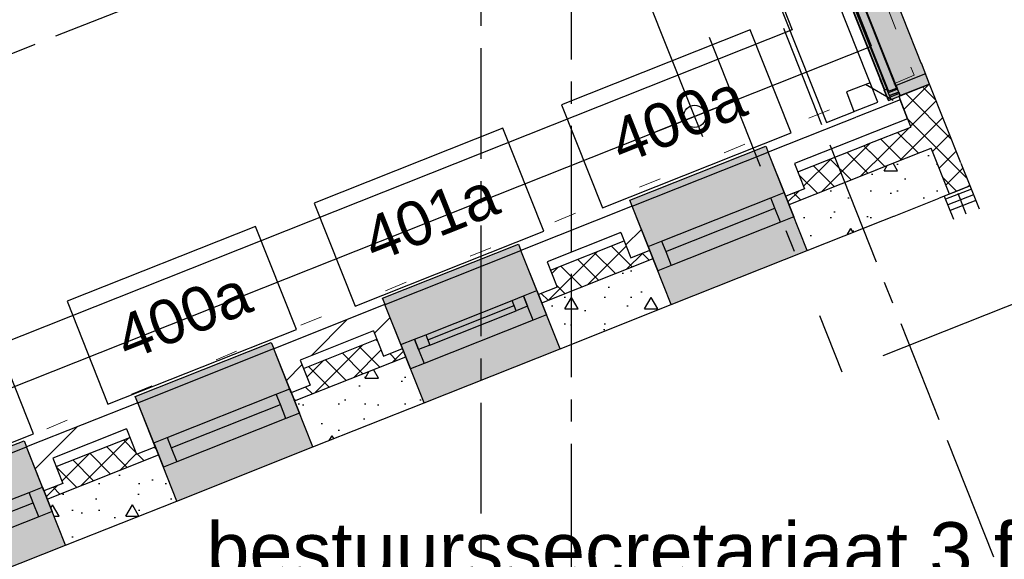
# Model space of a CAD drawing. Extents: x 1006 to 5197, y -24 to 263.
# Tile 84 of 124: x 1053.08 to 1057.52, y 21.32 to 23.75. Entities that reach past the tile are written whole.
import ezdxf
from ezdxf.enums import TextEntityAlignment as Align

# ---------------------------------------------------------------- set-up
doc = ezdxf.new("R2010")
doc.units = 0
doc.header["$MEASUREMENT"] = 0
for name, pattern in [('B0302', [1.251, 0.626, -0.3125, 0, -0.3125]), ('B0304', [0.6, 0.5, -0.05, 0, -0.05]), ('B0602', [0.3125, 0, -0.3125]), ('B0702', [0.11737, 0.07812, -0.03925]), ('B0805', [1.366667, 0.566667, -0.1, 0.033333, -0.1, 0.466667, -0.1]), ('Wipeout_Contour', [1000, 0, -1000])]:
    doc.linetypes.add(name, pattern=pattern)
for name, color, linetype in [('21 Buitenwanden', 7, 'Continuous'), ('23 Vloeren', 7, 'Continuous'), ('99 Aankleding 2D tek', 7, 'Continuous'), ('A Lijn doorsnede', 7, 'Continuous'), ('A Patches', 7, 'Continuous'), ('A Stramien', 7, 'Continuous'), ('T Tekst_dim 1_ 100', 7, 'Continuous'), ('Window Markers', 7, 'Continuous'), ('Z Gebruiksopp', 7, 'Continuous')]:
    doc.layers.add(name, color=color, linetype=linetype)
doc.styles.add('GENERATED_STYLE_3', font='Arial')
doc.styles.add('GENERATED_STYLE_5', font='Arial')
doc.styles.get("Standard").update_dxf_attribs({"font": 'txt', "bigfont": 'BIGFONT.SHX'})
doc.dimstyles.new('GENERATED_STYLE__1', dxfattribs={"dimtxt": 0.25, "dimasz": 0.19, "dimexe": 0.18, "dimexo": 0, "dimgap": 0.09, "dimtad": 1, "dimdec": 0, "dimlfac": 1000, "dimzin": 0, "dimdsep": 46, "dimtxsty": 'Standard', "dimblk": 'ARROWHEAD_7', "dimblk1": 'ARROWHEAD_7', "dimblk2": 'ARROWHEAD_7', "dimcen": 0.09, "dimclrd": 7, "dimclre": 7, "dimclrt": 7, "dimadec": 1, "dimazin": 0, "dimtfac": 1, "dimtdec": 4, "dimtmove": 0, "dimatfit": 3, "dimfxl": 0, "dimtolj": 1, "dimtzin": 0, "dimarcsym": 0})
doc.dimstyles.new('GENERATED_STYLE__2', dxfattribs={"dimtxt": 0.25, "dimasz": 0.19, "dimexe": 0.18, "dimexo": 0, "dimgap": 0.09, "dimtad": 1, "dimtih": 1, "dimtoh": 1, "dimdec": 0, "dimlfac": 1000, "dimzin": 0, "dimdsep": 46, "dimtxsty": 'Standard', "dimblk": 'ARROWHEAD_7', "dimblk1": 'ARROWHEAD_7', "dimblk2": 'ARROWHEAD_7', "dimcen": 0.09, "dimclrd": 7, "dimclre": 7, "dimclrt": 7, "dimadec": 1, "dimazin": 0, "dimtfac": 1, "dimtdec": 4, "dimtmove": 0, "dimatfit": 3, "dimfxl": 0, "dimtolj": 1, "dimtzin": 0, "dimarcsym": 0})
doc.dimstyles.new('GENERATED_STYLE__3', dxfattribs={"dimtxt": 0.18, "dimasz": 0.19, "dimexe": 0.18, "dimexo": 0, "dimgap": 0.09, "dimtad": 1, "dimdec": 0, "dimlfac": 1000, "dimzin": 0, "dimdsep": 46, "dimtxsty": 'Standard', "dimblk": 'ARROWHEAD_7', "dimblk1": 'ARROWHEAD_7', "dimblk2": 'ARROWHEAD_7', "dimcen": 0.09, "dimclrd": 7, "dimclre": 7, "dimclrt": 7, "dimadec": 1, "dimazin": 0, "dimtfac": 1, "dimtdec": 4, "dimtmove": 0, "dimatfit": 3, "dimfxl": 0, "dimtolj": 1, "dimtzin": 0, "dimarcsym": 0})
pattern_1 = [(45, (988.21373, 0), (-0.05303301, 0.05303301), []), (135, (988.21373, 0), (0.05303301, 0.05303301), [])]
pattern_2 = [(45, (988.21373, 0), (-0.4596194, 0.4596194), []), (45, (988.1218, 0.0919), (-0.4596194, 0.4596194), [])]
pattern_3 = [(0, (988.21373, 0), (0, 0.6235383), [0.06, -0.3]), (0, (988.39373, 0.3118), (0, 0.6235383), [0.06, -0.3]), (60, (988.21373, 0), (-0.54, 0.311769), [0.06, -0.3]), (60, (988.57373, 0), (-0.54, 0.311769), [0.06, -0.3]), (120, (988.27373, 0), (0.54, 0.311769), [0.06, -0.3]), (120, (988.63373, 0), (0.54, 0.311769), [0.06, -0.3]), (0, (988.21373, 0.06), (0, 0.12), [0, -0.12, 0, -0.18]), (45, (988.27373, 0.06), (-0.08485282, 0.08485282), [0, -0.09, 0, -0.15])]

# ---------------------------------------------------------------- blocks, each defined once
blk = doc.blocks.new('bestuurssecretariaat 3 fte_G 1.5_68_2', base_point=(1056.004, 20.8742))
at = {"linetype": 'Continuous', "lineweight": 0, "flags": 1}
for tag in ['ROOM_PERIM', 'ROOM_WALLS_SURF', 'ROOM_DOORS_SURF', 'ROOM_WINDS_SURF', 'ROOM_BASELEV', 'ROOM_HEIGHT', 'ROOM_NET_AREA', 'ROOM_REDUCED_AREA', 'ROOM_CALC_AREA', 'ROOM_VOLUME']:
    blk.add_attdef(tag, text='', height=2, dxfattribs=at).set_placement((1056.004, 20.3027), align=Align.BOTTOM_LEFT)
at = {"layer": 'Z Gebruiksopp'}
for tag, height, style, p in [('ROOM_NAME', 0.25, 'GENERATED_STYLE_5', (1053.9173, 21.1609)), ('ROOM_NUMBER', 0.3, 'GENERATED_STYLE_3', (1055.5008, 20.6918)), ('ROOM_AREA', 0.3, 'GENERATED_STYLE_3', (1055.445, 20.2203))]:
    blk.add_attdef(tag, text='', height=height, dxfattribs=dict(at, style=style)).set_placement(p, align=Align.BOTTOM_LEFT)
blk = doc.blocks.new('*D348', base_point=(988.2137, 0))
at = {"layer": 'A Stramien', "linetype": 'Continuous'}
for p, q in [((1047.1626, 27.7672), (1047.0241, 28.1157)), ((1040.4484, 25.3018), (1047.1398, 27.9599)), ((1033.7571, 22.6437), (1040.4484, 25.3018))]:
    blk.add_line(p, q, dxfattribs=at)
blk.add_circle((1047.0934, 27.9415), 0.05, dxfattribs=at)
at = {"layer": 'A Stramien', "insert": (1044.457, 27.217), "char_height": 0.25, "attachment_point": 1, "rotation": 21.665}
blk.add_mtext('{7.200}', dxfattribs=at)
blk = doc.blocks.new('ARROWHEAD_7')
at = {"color": 0, "linetype": 'Continuous', "lineweight": 0}
for p, q in [((0, -0.25), (0, 0.25)), ((0, 0), (-1, 0)), ((-0.25, 0), (0.25, 0))]:
    blk.add_line(p, q, dxfattribs=at)
blk.add_circle((0, 0), 0.25, dxfattribs=at)
blk = doc.blocks.new('*D349', base_point=(988.2137, 0))
at = {"layer": 'A Stramien', "linetype": 'Continuous'}
for p, q in [((1053.854, 30.4253), (1053.7155, 30.7738)), ((1047.1398, 27.9599), (1053.8312, 30.618)), ((1040.4484, 25.3018), (1047.1398, 27.9599))]:
    blk.add_line(p, q, dxfattribs=at)
at = {"layer": 'A Stramien', "insert": (1049.9445, 29.3969), "char_height": 0.25, "attachment_point": 1, "rotation": 21.665}
blk.add_mtext('{7.200}', dxfattribs=at)
blk = doc.blocks.new('*D350', base_point=(988.2137, 0))
at = {"layer": 'A Stramien', "linetype": 'Continuous'}
for p, q in [((1053.8312, 30.618), (1057.1769, 31.9471)), ((1047.1398, 27.9599), (1053.8312, 30.618))]:
    blk.add_line(p, q, dxfattribs=at)
blk.add_circle((1053.7847, 30.5996), 0.05, dxfattribs=at)
at = {"layer": 'A Stramien', "insert": (1054.9631, 31.3904), "char_height": 0.25, "attachment_point": 1, "rotation": 21.665}
blk.add_mtext('{3.600}', dxfattribs=at)
blk = doc.blocks.new('*D351', base_point=(988.2137, 0))
at = {"layer": 'A Stramien', "linetype": 'Continuous'}
for p, q in [((1063.891, 34.4124), (1063.7526, 34.7609)), ((1063.7753, 34.5682), (1063.9147, 34.6236)), ((1057.1769, 31.9471), (1063.7753, 34.5682)), ((1057.1996, 31.7543), (1057.0612, 32.1029)), ((1053.8312, 30.618), (1057.1769, 31.9471))]:
    blk.add_line(p, q, dxfattribs=at)
for centre in [(1063.8218, 34.5867), (1057.1304, 31.9286)]:
    blk.add_circle(centre, 0.05, dxfattribs=at)
at = {"layer": 'A Stramien', "insert": (1059.9816, 33.384), "char_height": 0.25, "attachment_point": 1, "rotation": 21.665}
blk.add_mtext('{7.200}', dxfattribs=at)
blk = doc.blocks.new('*D357', base_point=(988.2137, 0))
at = {"layer": 'A Stramien', "linetype": 'Continuous'}
for p, q in [((1049.8006, 33.5873), (1049.8006, 33.9623)), ((1055.5648, 33.5873), (1055.5648, 33.9623)), ((1044.0571, 33.7748), (1049.8506, 33.7748)), ((1049.8506, 33.7748), (1055.6148, 33.7748))]:
    blk.add_line(p, q, dxfattribs=at)
for centre in [(1049.8006, 33.7748), (1055.5648, 33.7748)]:
    blk.add_circle(centre, 0.05, dxfattribs=at)
at = {"layer": 'A Stramien', "insert": (1052.2697, 34.0748), "char_height": 0.25, "attachment_point": 1}
blk.add_mtext('{5.764}', dxfattribs=at)
blk = doc.blocks.new('*D358', base_point=(988.2137, 0))
at = {"layer": 'A Stramien', "linetype": 'Continuous'}
for p, q in [((1055.5648, 33.5873), (1055.5648, 33.9623)), ((1061.1964, 33.5873), (1061.1964, 33.9623)), ((1049.8506, 33.7748), (1055.6148, 33.7748)), ((1055.6148, 33.7748), (1061.2464, 33.7748))]:
    blk.add_line(p, q, dxfattribs=at)
for centre in [(1055.5648, 33.7748), (1061.1964, 33.7748)]:
    blk.add_circle(centre, 0.05, dxfattribs=at)
at = {"layer": 'A Stramien', "insert": (1057.9676, 34.0748), "char_height": 0.25, "attachment_point": 1}
blk.add_mtext('{5.632}', dxfattribs=at)
blk = doc.blocks.new('*D359', base_point=(988.2137, 0))
at = {"layer": 'A Stramien', "linetype": 'Continuous'}
for p, q in [((1061.1964, 33.5873), (1061.1964, 33.9623)), ((1067.2372, 33.5873), (1067.2372, 33.9623)), ((1055.6148, 33.7748), (1061.2464, 33.7748)), ((1061.2464, 33.7748), (1067.1872, 33.7748)), ((1067.1872, 33.7748), (1067.3372, 33.7748))]:
    blk.add_line(p, q, dxfattribs=at)
for centre in [(1061.1964, 33.7748), (1067.2372, 33.7748)]:
    blk.add_circle(centre, 0.05, dxfattribs=at)
at = {"layer": 'A Stramien', "insert": (1063.8039, 34.0748), "char_height": 0.25, "attachment_point": 1}
blk.add_mtext('{6.041}', dxfattribs=at)
blk = doc.blocks.new('*D365', base_point=(988.2137, 0))
at = {"layer": 'A Stramien', "linetype": 'Continuous'}
for p, q in [((1046.4001, -2.1848), (1046.4001, -1.8098)), ((1053.6001, -2.1848), (1053.6001, -1.8098)), ((1043.4501, -1.9973), (1046.4501, -1.9973)), ((1046.4501, -1.9973), (1053.6501, -1.9973))]:
    blk.add_line(p, q, dxfattribs=at)
for centre in [(1046.4001, -1.9973), (1053.6001, -1.9973)]:
    blk.add_circle(centre, 0.05, dxfattribs=at)
at = {"layer": 'A Stramien', "insert": (1049.5871, -1.6973), "char_height": 0.25, "attachment_point": 1}
blk.add_mtext('{7.200}', dxfattribs=at)
blk = doc.blocks.new('CUTPLANE_12_2', base_point=(1054.6883, 27.4405))
at = {"layer": 'A Lijn doorsnede', "linetype": 'B0302'}
blk.add_line((1054.6883, 27.4405), (1056.7842, 22.1644), dxfattribs=at)
at = {"layer": 'A Lijn doorsnede', "linetype": 'Continuous'}
blk.add_line((1056.9701, 22.2383), (1057.8994, 22.6074), dxfattribs=at)
blk = doc.blocks.new('SLAB_488_2', base_point=(1057.11, 23.5017))
at = {"layer": '23 Vloeren', "color": 255, "linetype": 'B0602', "lineweight": 0, "flags": 128}
blk.add_lwpolyline([(1057.11, 23.5017), (1030.6543, 12.7249), (1030.6543, 0.25), (1042.7262, 0.25), (1042.7264, 1.65), (1043.6201, 1.6499), (1043.6201, 5.2832), (1046.1801, 5.2832), (1046.1801, 1.6499), (1065.9921, 1.65), (1065.9921, 0.85), (1073.9709, 0.85), (1072.3048, 33.1354), (1055.8756, 26.6091)], close=True, dxfattribs=at)
blk = doc.blocks.new('R1c onder metaal 11_12', base_point=(988.2137, 0))
at = {"layer": '21 Buitenwanden', "linetype": 'Continuous'}
for p, q in [((987.8837, 0.195), (987.8837, 0.225)), ((987.8837, 0.225), (988.5437, 0.225)), ((988.5437, 0.225), (988.5437, 0.195)), ((987.8837, 0.195), (988.5437, 0.195)), ((987.8837, 0), (987.9487, 0)), ((987.8837, -0.118), (987.8837, 0)), ((987.8837, 0), (987.8837, -0.118)), ((987.9487, 0), (987.9487, -0.05)), ((987.9487, 0), (988.4787, 0)), ((988.4787, -0.05), (988.4787, 0)), ((988.4787, 0), (988.5437, 0)), ((988.5437, 0), (988.5437, -0.118)), ((988.5437, 0), (988.5437, -0.118)), ((987.9487, -0.05), (987.9487, -0.118)), ((987.9487, -0.05), (988.4787, -0.05)), ((987.9487, -0.05), (988.4787, -0.05)), ((988.4787, -0.118), (988.4787, -0.05)), ((987.9487, -0.118), (987.8837, -0.118)), ((988.4787, -0.118), (987.9487, -0.118)), ((988.5437, -0.118), (988.4787, -0.118)), ((987.8837, -0.2823), (988.5437, -0.2823))]:
    blk.add_line(p, q, dxfattribs=at)
blk = doc.blocks.new('D Marker 11_53', base_point=(988.2137, 0))
at = {"layer": 'Window Markers', "linetype": 'Continuous'}
for p, q in [((987.7562, -0.52), (987.7562, -1.02)), ((988.6712, -0.52), (987.7562, -0.52)), ((988.6712, -1.02), (988.6712, -0.52)), ((987.7562, -1.02), (988.6712, -1.02))]:
    blk.add_line(p, q, dxfattribs=at)
at = {"layer": 'Window Markers', "linetype": 'Continuous', "insert": (988.5188, -0.6659), "char_height": 0.2, "attachment_point": 7, "rotation": 180, "style": 'GENERATED_STYLE_3'}
blk.add_mtext('{400a}', dxfattribs=at)
blk = doc.blocks.new('R1c onder metaal 11_18', base_point=(988.2137, 0))
at = {"layer": '21 Buitenwanden', "linetype": 'Continuous'}
for p, q in [((987.8837, 0.195), (987.8837, 0.225)), ((987.8837, 0.225), (988.5437, 0.225)), ((988.5437, 0.225), (988.5437, 0.195)), ((987.8837, 0.195), (988.5437, 0.195)), ((987.8837, 0), (987.9487, 0)), ((987.8837, -0.118), (987.8837, 0)), ((987.8837, 0), (987.8837, -0.118)), ((987.9487, 0), (987.9487, -0.05)), ((987.9487, 0), (988.0037, 0)), ((987.9487, -0.05), (987.9487, 0)), ((988.0037, 0), (988.4237, 0)), ((988.0037, 0), (988.4237, 0)), ((988.0037, 0), (988.0037, -0.05)), ((988.4237, -0.05), (988.4237, 0)), ((988.4237, 0), (988.4787, 0)), ((988.4787, -0.05), (988.4787, 0)), ((988.4787, 0), (988.5437, 0)), ((988.4787, 0), (988.4787, -0.05)), ((988.5437, 0), (988.5437, -0.118)), ((988.5437, 0), (988.5437, -0.118)), ((988.0037, -0.025), (988.4237, -0.025)), ((987.9487, -0.05), (987.9487, -0.118)), ((988.0037, -0.05), (987.9487, -0.05)), ((988.0037, -0.05), (988.4237, -0.05)), ((988.4787, -0.05), (988.4237, -0.05)), ((988.4787, -0.118), (988.4787, -0.05)), ((987.9487, -0.118), (987.8837, -0.118)), ((988.4787, -0.118), (987.9487, -0.118)), ((988.5437, -0.118), (988.4787, -0.118)), ((987.8837, -0.2823), (988.5437, -0.2823))]:
    blk.add_line(p, q, dxfattribs=at)
blk = doc.blocks.new('D Marker 11_54', base_point=(988.2137, 0))
at = {"layer": 'Window Markers', "linetype": 'Continuous'}
for p, q in [((987.7562, -0.52), (987.7562, -1.02)), ((988.6712, -0.52), (987.7562, -0.52)), ((988.6712, -1.02), (988.6712, -0.52)), ((987.7562, -1.02), (988.6712, -1.02))]:
    blk.add_line(p, q, dxfattribs=at)
at = {"layer": 'Window Markers', "linetype": 'Continuous', "insert": (988.5188, -0.6659), "char_height": 0.2, "attachment_point": 7, "rotation": 180, "style": 'GENERATED_STYLE_3'}
blk.add_mtext('{401a}', dxfattribs=at)
blk = doc.blocks.new('D Marker 11_55', base_point=(988.2137, 0))
at = {"layer": 'Window Markers', "linetype": 'Continuous'}
for p, q in [((987.7562, -0.52), (987.7562, -1.02)), ((988.6712, -0.52), (987.7562, -0.52)), ((988.6712, -1.02), (988.6712, -0.52)), ((987.7562, -1.02), (988.6712, -1.02))]:
    blk.add_line(p, q, dxfattribs=at)
at = {"layer": 'Window Markers', "linetype": 'Continuous', "insert": (988.5188, -0.6659), "char_height": 0.2, "attachment_point": 7, "rotation": 180, "style": 'GENERATED_STYLE_3'}
blk.add_mtext('{400a}', dxfattribs=at)
blk = doc.blocks.new('R1c onder metaal 11_3', base_point=(988.2137, 0))
at = {"layer": '21 Buitenwanden', "linetype": 'Continuous'}
for p, q in [((987.8837, 0.195), (987.8837, 0.225)), ((987.8837, 0.225), (988.5437, 0.225)), ((988.5437, 0.225), (988.5437, 0.195)), ((987.8837, 0.195), (988.5437, 0.195)), ((987.8837, 0), (987.9487, 0)), ((987.8837, -0.118), (987.8837, 0)), ((987.8837, 0), (987.8837, -0.118)), ((987.9487, 0), (987.9487, -0.05)), ((987.9487, 0), (988.4787, 0)), ((988.4787, -0.05), (988.4787, 0)), ((988.4787, 0), (988.5437, 0)), ((988.5437, 0), (988.5437, -0.118)), ((988.5437, 0), (988.5437, -0.118)), ((987.9487, -0.05), (987.9487, -0.118)), ((987.9487, -0.05), (988.4787, -0.05)), ((987.9487, -0.05), (988.4787, -0.05)), ((988.4787, -0.118), (988.4787, -0.05)), ((987.9487, -0.118), (987.8837, -0.118)), ((988.4787, -0.118), (987.9487, -0.118)), ((988.5437, -0.118), (988.4787, -0.118)), ((987.8837, -0.2823), (988.5437, -0.2823))]:
    blk.add_line(p, q, dxfattribs=at)
blk = doc.blocks.new('D Marker 11_44', base_point=(988.2137, 0))
at = {"layer": 'Window Markers', "linetype": 'Continuous'}
for p, q in [((987.8325, -0.52), (987.8325, -1.02)), ((988.595, -0.52), (987.8325, -0.52)), ((988.595, -1.02), (988.595, -0.52)), ((987.8325, -1.02), (988.595, -1.02))]:
    blk.add_line(p, q, dxfattribs=at)
at = {"layer": 'Window Markers', "linetype": 'Continuous', "insert": (988.4426, -0.6659), "char_height": 0.2, "attachment_point": 7, "rotation": 180, "style": 'GENERATED_STYLE_3'}
blk.add_mtext('{400}', dxfattribs=at)
blk = doc.blocks.new('WALL_577_2', base_point=(1056.9456, 23.6447))
at = {"layer": '21 Buitenwanden', "linetype": 'Continuous'}
h = blk.add_hatch(dxfattribs=at)
h.set_pattern_fill('10_Baksteen_0002', color=256, style=0, pattern_type=2)
h.set_pattern_definition(pattern_2)
h.paths.add_polyline_path([(1057.0464, 23.391), (1056.4516, 23.1547), (1056.5703, 23.1035), (1057.0801, 23.3061)], flags=0)
h = blk.add_hatch(dxfattribs=at)
h.set_pattern_fill('13_45gr_isolatie_0002', color=256, style=0, pattern_type=2)
h.set_pattern_definition(pattern_1)
h.paths.add_polyline_path([(1057.0801, 23.3061), (1057.1068, 23.3167), (1057.0464, 23.391)], flags=0)
h = blk.add_hatch(dxfattribs=at)
h.set_pattern_fill('13_45gr_isolatie_0002', color=256, style=0, pattern_type=2)
h.set_pattern_definition(pattern_1)
h.paths.add_polyline_path([(1057.0951, 23.2683), (1057.1337, 23.2836), (1057.1068, 23.3167), (1057.0801, 23.3061)], flags=0)
h = blk.add_hatch(dxfattribs=at)
h.set_pattern_fill('13_45gr_isolatie_0002', color=256, style=0, pattern_type=2)
h.set_pattern_definition(pattern_1)
h.paths.add_polyline_path([(1057.1401, 23.1551), (1057.2143, 23.1845), (1057.1337, 23.2836), (1057.0951, 23.2683)], flags=0)
h = blk.add_hatch(dxfattribs=at)
h.set_pattern_fill('13_45gr_isolatie_0002', color=256, style=0, pattern_type=2)
h.set_pattern_definition(pattern_1)
h.paths.add_polyline_path([(1056.5306, 22.956), (1056.5453, 22.9188), (1057.1401, 23.1551), (1057.0951, 23.2683), (1056.5853, 23.0658), (1056.6155, 22.9897)], flags=0)
at = {"layer": '21 Buitenwanden', "linetype": 'Continuous', "lineweight": 0}
for points in [[(1056.4405, 23.1826), (1055.8271, 22.939), (1055.8382, 22.9111), (1055.9102, 22.7299), (1056.5236, 22.9735), (1056.4516, 23.1547)], [(1056.5236, 22.9735), (1055.9102, 22.7299), (1056.0144, 22.4675), (1056.6278, 22.7112)], [(1055.3253, 22.7396), (1054.7119, 22.4959), (1054.723, 22.4681), (1054.795, 22.2868), (1055.4084, 22.5305), (1055.3364, 22.7117)], [(1055.4084, 22.5305), (1054.795, 22.2868), (1054.8992, 22.0245), (1055.5126, 22.2682)], [(1054.2101, 22.2966), (1053.5967, 22.0529), (1053.6078, 22.025), (1053.6798, 21.8438), (1054.2931, 22.0875), (1054.2211, 22.2687)], [(1054.2931, 22.0875), (1053.6798, 21.8438), (1053.784, 21.5815), (1054.3973, 21.8252)], [(1053.0948, 21.8536), (1052.4815, 21.6099), (1052.4925, 21.582), (1052.5645, 21.4008), (1053.1779, 21.6445), (1053.1059, 21.8257)], [(1053.1779, 21.6445), (1052.5645, 21.4008), (1052.6687, 21.1385), (1053.2821, 21.3822)]]:
    blk.add_hatch(color=255, dxfattribs=at).paths.add_polyline_path(points, flags=0)
at = {"layer": '21 Buitenwanden', "linetype": 'Continuous'}
h = blk.add_hatch(dxfattribs=at)
h.set_pattern_fill('13_45gr_isolatie_0002', color=256, style=0, pattern_type=2)
h.set_pattern_definition(pattern_1)
h.paths.add_polyline_path([(1057.2226, 22.9475), (1057.362, 23.0029), (1057.2143, 23.1845), (1057.1401, 23.1551)], flags=0)
h = blk.add_hatch(dxfattribs=at)
h.set_pattern_fill('10_Baksteen_0002', color=256, style=0, pattern_type=2)
h.set_pattern_definition(pattern_2)
h.paths.add_polyline_path([(1056.5703, 23.1035), (1056.4516, 23.1547), (1056.5306, 22.956), (1056.6155, 22.9897)], flags=0)
h = blk.add_hatch(dxfattribs=at)
h.set_pattern_fill('11_Constructie_beton_0002', color=256, style=0, pattern_type=2)
h.set_pattern_definition(pattern_3)
h.paths.add_polyline_path([(1057.1401, 23.1551), (1056.5453, 22.9188), (1056.6278, 22.7112), (1057.2226, 22.9475)], flags=0)
h = blk.add_hatch(dxfattribs=at)
h.set_pattern_fill('10_Baksteen_0002', color=256, style=0, pattern_type=2)
h.set_pattern_definition(pattern_2)
h.paths.add_polyline_path([(1055.8382, 22.9111), (1055.3364, 22.7117), (1055.455, 22.6605), (1055.787, 22.7924)], flags=0)
h = blk.add_hatch(dxfattribs=at)
h.set_pattern_fill('10_Baksteen_0002', color=256, style=0, pattern_type=2)
h.set_pattern_definition(pattern_2)
h.paths.add_polyline_path([(1055.787, 22.7924), (1055.8322, 22.6786), (1055.9172, 22.7123), (1055.8382, 22.9111)], flags=0)
h = blk.add_hatch(dxfattribs=at)
h.set_pattern_fill('13_45gr_isolatie_0002', color=256, style=0, pattern_type=2)
h.set_pattern_definition(pattern_1)
h.paths.add_polyline_path([(1055.4153, 22.513), (1055.4301, 22.4758), (1055.9319, 22.6752), (1055.9172, 22.7123), (1055.8322, 22.6786), (1055.802, 22.7547), (1055.47, 22.6228), (1055.5003, 22.5467)], flags=0)
h = blk.add_hatch(dxfattribs=at)
h.set_pattern_fill('10_Baksteen_0002', color=256, style=0, pattern_type=2)
h.set_pattern_definition(pattern_2)
h.paths.add_polyline_path([(1055.455, 22.6605), (1055.3364, 22.7117), (1055.4153, 22.513), (1055.5003, 22.5467)], flags=0)
h = blk.add_hatch(dxfattribs=at)
h.set_pattern_fill('11_Constructie_beton_0002', color=256, style=0, pattern_type=2)
h.set_pattern_definition(pattern_3)
h.paths.add_polyline_path([(1055.9319, 22.6752), (1055.4301, 22.4758), (1055.5126, 22.2682), (1056.0144, 22.4675)], flags=0)
h = blk.add_hatch(dxfattribs=at)
h.set_pattern_fill('10_Baksteen_0002', color=256, style=0, pattern_type=2)
h.set_pattern_definition(pattern_2)
h.paths.add_polyline_path([(1054.723, 22.4681), (1054.2211, 22.2687), (1054.3398, 22.2175), (1054.6718, 22.3494)], flags=0)
h = blk.add_hatch(dxfattribs=at)
h.set_pattern_fill('10_Baksteen_0002', color=256, style=0, pattern_type=2)
h.set_pattern_definition(pattern_2)
h.paths.add_polyline_path([(1054.6718, 22.3494), (1054.717, 22.2356), (1054.8019, 22.2693), (1054.723, 22.4681)], flags=0)
h = blk.add_hatch(dxfattribs=at)
h.set_pattern_fill('13_45gr_isolatie_0002', color=256, style=0, pattern_type=2)
h.set_pattern_definition(pattern_1)
h.paths.add_polyline_path([(1054.3001, 22.07), (1054.3149, 22.0328), (1054.8167, 22.2321), (1054.8019, 22.2693), (1054.717, 22.2356), (1054.6868, 22.3116), (1054.3548, 22.1798), (1054.385, 22.1037)], flags=0)
h = blk.add_hatch(dxfattribs=at)
h.set_pattern_fill('10_Baksteen_0002', color=256, style=0, pattern_type=2)
h.set_pattern_definition(pattern_2)
h.paths.add_polyline_path([(1054.3398, 22.2175), (1054.2211, 22.2687), (1054.3001, 22.07), (1054.385, 22.1037)], flags=0)
h = blk.add_hatch(dxfattribs=at)
h.set_pattern_fill('11_Constructie_beton_0002', color=256, style=0, pattern_type=2)
h.set_pattern_definition(pattern_3)
h.paths.add_polyline_path([(1054.8167, 22.2321), (1054.3149, 22.0328), (1054.3973, 21.8252), (1054.8992, 22.0245)], flags=0)
h = blk.add_hatch(dxfattribs=at)
h.set_pattern_fill('10_Baksteen_0002', color=256, style=0, pattern_type=2)
h.set_pattern_definition(pattern_2)
h.paths.add_polyline_path([(1053.6078, 22.025), (1053.1059, 21.8257), (1053.2246, 21.7745), (1053.5566, 21.9064)], flags=0)
h = blk.add_hatch(dxfattribs=at)
h.set_pattern_fill('10_Baksteen_0002', color=256, style=0, pattern_type=2)
h.set_pattern_definition(pattern_2)
h.paths.add_polyline_path([(1053.5566, 21.9064), (1053.6018, 21.7926), (1053.6867, 21.8263), (1053.6078, 22.025)], flags=0)
h = blk.add_hatch(dxfattribs=at)
h.set_pattern_fill('13_45gr_isolatie_0002', color=256, style=0, pattern_type=2)
h.set_pattern_definition(pattern_1)
h.paths.add_polyline_path([(1053.1849, 21.6269), (1053.1996, 21.5898), (1053.7015, 21.7891), (1053.6867, 21.8263), (1053.6018, 21.7926), (1053.5716, 21.8686), (1053.2396, 21.7368), (1053.2698, 21.6607)], flags=0)
h = blk.add_hatch(dxfattribs=at)
h.set_pattern_fill('10_Baksteen_0002', color=256, style=0, pattern_type=2)
h.set_pattern_definition(pattern_2)
h.paths.add_polyline_path([(1053.2246, 21.7745), (1053.1059, 21.8257), (1053.1849, 21.6269), (1053.2698, 21.6607)], flags=0)
h = blk.add_hatch(dxfattribs=at)
h.set_pattern_fill('11_Constructie_beton_0002', color=256, style=0, pattern_type=2)
h.set_pattern_definition(pattern_3)
h.paths.add_polyline_path([(1053.7015, 21.7891), (1053.1996, 21.5898), (1053.2821, 21.3822), (1053.784, 21.5815)], flags=0)
for p, q in [((1057.0464, 23.391), (1056.4516, 23.1547)), ((1057.0801, 23.3061), (1057.0464, 23.391)), ((1057.0801, 23.3061), (1056.5703, 23.1035)), ((1057.0801, 23.3061), (1057.0951, 23.2683)), ((1056.5853, 23.0658), (1057.0951, 23.2683)), ((1056.5306, 22.956), (1056.4516, 23.1547)), ((1056.5236, 22.9735), (1056.4516, 23.1547)), ((1056.5453, 22.9188), (1057.1401, 23.1551)), ((1057.1401, 23.1551), (1057.2226, 22.9475)), ((1056.5703, 23.1035), (1056.6155, 22.9897)), ((1056.6278, 22.7112), (1056.5236, 22.9735)), ((1056.6155, 22.9897), (1056.5306, 22.956)), ((1057.362, 23.0029), (1057.2226, 22.9475)), ((1056.6278, 22.7112), (1057.2226, 22.9475)), ((1055.8382, 22.9111), (1055.3364, 22.7117)), ((1055.9172, 22.7123), (1055.8382, 22.9111)), ((1055.9102, 22.7299), (1055.8382, 22.9111)), ((1055.787, 22.7924), (1055.455, 22.6605)), ((1055.787, 22.7924), (1055.8322, 22.6786)), ((1055.47, 22.6228), (1055.802, 22.7547)), ((1055.4153, 22.513), (1055.3364, 22.7117)), ((1055.4084, 22.5305), (1055.3364, 22.7117)), ((1055.8322, 22.6786), (1055.9172, 22.7123)), ((1056.0144, 22.4675), (1055.9102, 22.7299)), ((1055.4301, 22.4758), (1055.9319, 22.6752)), ((1055.455, 22.6605), (1055.5003, 22.5467)), ((1055.5126, 22.2682), (1055.4084, 22.5305)), ((1055.5003, 22.5467), (1055.4153, 22.513)), ((1054.723, 22.4681), (1054.2211, 22.2687)), ((1054.8019, 22.2693), (1054.723, 22.4681)), ((1054.795, 22.2868), (1054.723, 22.4681)), ((1055.5126, 22.2682), (1056.0144, 22.4675)), ((1054.6718, 22.3494), (1054.3398, 22.2175)), ((1054.6718, 22.3494), (1054.717, 22.2356)), ((1054.3548, 22.1798), (1054.6868, 22.3116)), ((1054.3001, 22.07), (1054.2211, 22.2687)), ((1054.2931, 22.0875), (1054.2211, 22.2687)), ((1054.717, 22.2356), (1054.8019, 22.2693)), ((1054.8992, 22.0245), (1054.795, 22.2868)), ((1054.3149, 22.0328), (1054.8167, 22.2321)), ((1054.3398, 22.2175), (1054.385, 22.1037)), ((1054.3973, 21.8252), (1054.2931, 22.0875)), ((1054.385, 22.1037), (1054.3001, 22.07)), ((1053.6078, 22.025), (1053.1059, 21.8257)), ((1053.6867, 21.8263), (1053.6078, 22.025)), ((1053.6798, 21.8438), (1053.6078, 22.025)), ((1054.3973, 21.8252), (1054.8992, 22.0245)), ((1053.5566, 21.9064), (1053.2246, 21.7745)), ((1053.5566, 21.9064), (1053.6018, 21.7926)), ((1053.2396, 21.7368), (1053.5716, 21.8686)), ((1053.1849, 21.6269), (1053.1059, 21.8257)), ((1053.1779, 21.6445), (1053.1059, 21.8257)), ((1053.6018, 21.7926), (1053.6867, 21.8263)), ((1053.784, 21.5815), (1053.6798, 21.8438)), ((1053.1996, 21.5898), (1053.7015, 21.7891)), ((1053.2246, 21.7745), (1053.2698, 21.6607)), ((1053.2821, 21.3822), (1053.1779, 21.6445)), ((1053.2698, 21.6607), (1053.1849, 21.6269)), ((1053.2821, 21.3822), (1053.784, 21.5815))]:
    blk.add_line(p, q, dxfattribs=at)
at = {"layer": '21 Buitenwanden', "linetype": 'Continuous', "rotation": 21.66500554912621}
for name, p in [('R1c onder metaal 11_12', (1056.2169, 22.8517)), ('R1c onder metaal 11_18', (1055.1017, 22.4087)), ('R1c onder metaal 11_12', (1053.9864, 21.9657)), ('R1c onder metaal 11_3', (1052.8712, 21.5226))]:
    blk.add_blockref(name, p, dxfattribs=at)
at = {"layer": 'Window Markers', "rotation": 201.6650055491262}
for name, p in [('D Marker 11_53', (1056.3211, 22.5894)), ('D Marker 11_54', (1055.2059, 22.1464)), ('D Marker 11_55', (1054.0906, 21.7033)), ('D Marker 11_44', (1052.9754, 21.2603))]:
    blk.add_blockref(name, p, dxfattribs=at)
blk = doc.blocks.new('SSN_VLIESGEVEL as 8-W DEEL 2', base_point=(988.2137, 0))
at = {"layer": '21 Buitenwanden', "linetype": 'Continuous', "lineweight": 0}
for points in [[(986.7622, -0.2), (986.7622, 0), (989.5952, 0), (989.5952, -0.2)], [(986.7622, 0), (986.8122, 0), (986.8122, -0.013), (986.7942, -0.013), (986.7942, -0.057), (986.8122, -0.057), (986.8122, -0.2), (986.7622, -0.2), (986.7622, -0.057), (986.7802, -0.057), (986.7802, -0.013), (986.7622, -0.013)], [(988.1537, 0), (988.2037, 0), (988.2037, -0.013), (988.1857, -0.013), (988.1857, -0.057), (988.2037, -0.057), (988.2037, -0.2), (988.1537, -0.2), (988.1537, -0.057), (988.1717, -0.057), (988.1717, -0.013), (988.1537, -0.013)], [(986.8008, -0.055), (986.8008, -0.015), (988.1654, -0.015), (988.1654, -0.055)], [(988.1923, -0.055), (988.1923, -0.015), (989.5569, -0.015), (989.5569, -0.055)], [(989.5452, 0), (989.5952, 0), (989.5952, -0.013), (989.5772, -0.013), (989.5772, -0.057), (989.5952, -0.057), (989.5952, -0.2), (989.5452, -0.2), (989.5452, -0.057), (989.5632, -0.057), (989.5632, -0.013), (989.5452, -0.013)]]:
    blk.add_hatch(color=255, dxfattribs=at).paths.add_polyline_path(points, flags=0)
at = {"layer": '21 Buitenwanden', "linetype": 'Continuous'}
h = blk.add_hatch(dxfattribs=at)
h.set_pattern_fill('13_45gr_isolatie_0002', color=256, style=0, pattern_type=2)
h.set_pattern_definition(pattern_1)
h.paths.add_polyline_path([(989.5952, -0.2), (989.5952, -0.05), (989.9772, -0.05), (989.9772, -0.2)], flags=0)
for p, q in [((986.7622, -0.2), (986.7622, 0)), ((986.7622, 0), (989.5952, 0)), ((986.7622, 0), (986.8122, 0)), ((986.7622, -0.013), (986.7622, 0)), ((986.8122, 0), (986.7622, 0)), ((986.8122, 0), (986.8122, -0.013)), ((986.8122, 0), (986.8122, -0.013)), ((988.1537, 0), (988.2037, 0)), ((988.1537, -0.013), (988.1537, 0)), ((988.2037, 0), (988.1537, 0)), ((988.2037, 0), (988.2037, -0.013)), ((988.2037, 0), (988.2037, -0.013)), ((986.7802, -0.013), (986.7622, -0.013)), ((986.8122, -0.013), (986.7622, -0.013)), ((986.7802, -0.057), (986.7802, -0.013)), ((986.7802, -0.057), (986.7802, -0.013)), ((986.8122, -0.013), (986.7942, -0.013)), ((986.7942, -0.013), (986.7942, -0.057)), ((986.7942, -0.057), (986.7942, -0.013)), ((986.8008, -0.055), (986.8008, -0.015)), ((986.8008, -0.015), (988.1654, -0.015)), ((988.1537, -0.015), (986.8008, -0.015)), ((986.8008, -0.015), (986.8008, -0.055)), ((988.1537, -0.003), (986.8122, -0.003)), ((988.1537, -0.013), (986.8122, -0.013)), ((988.1717, -0.013), (988.1537, -0.013)), ((988.2037, -0.013), (988.1537, -0.013)), ((988.1654, -0.015), (988.1654, -0.055)), ((988.1717, -0.057), (988.1717, -0.013)), ((988.1717, -0.057), (988.1717, -0.013)), ((988.2037, -0.013), (988.1857, -0.013)), ((988.1857, -0.013), (988.1857, -0.057)), ((988.1857, -0.057), (988.1857, -0.013)), ((988.1923, -0.055), (988.1923, -0.015)), ((988.1923, -0.015), (989.5569, -0.015)), ((989.5452, -0.015), (988.1923, -0.015)), ((988.1923, -0.015), (988.1923, -0.055)), ((989.5452, -0.003), (988.2037, -0.003)), ((989.5452, -0.0131), (988.2037, -0.0131)), ((989.5452, 0), (989.5952, 0)), ((989.5452, -0.013), (989.5452, 0)), ((989.5952, 0), (989.5452, 0)), ((989.5632, -0.013), (989.5452, -0.013)), ((989.5952, -0.013), (989.5452, -0.013)), ((989.5569, -0.015), (989.5569, -0.055)), ((989.5632, -0.057), (989.5632, -0.013)), ((989.5632, -0.057), (989.5632, -0.013)), ((989.5952, -0.013), (989.5772, -0.013)), ((989.5772, -0.013), (989.5772, -0.057)), ((989.5772, -0.057), (989.5772, -0.013)), ((989.5838, -0.015), (989.5838, -0.055)), ((989.5952, 0), (989.5952, -0.2)), ((989.5952, 0), (989.5952, -0.013)), ((989.5952, 0), (989.5952, -0.013)), ((986.7622, -0.2), (986.7622, -0.057)), ((986.7622, -0.057), (986.7802, -0.057)), ((986.8122, -0.057), (986.7622, -0.057)), ((986.7942, -0.057), (986.8122, -0.057)), ((988.1654, -0.055), (986.8008, -0.055)), ((988.1537, -0.055), (986.8008, -0.055)), ((986.8122, -0.057), (986.8122, -0.2)), ((986.8122, -0.057), (986.8122, -0.2)), ((988.1537, -0.057), (986.8122, -0.057)), ((988.1537, -0.2), (988.1537, -0.057)), ((988.1537, -0.057), (988.1717, -0.057)), ((988.2037, -0.057), (988.1537, -0.057)), ((988.1857, -0.057), (988.2037, -0.057)), ((989.5569, -0.055), (988.1923, -0.055)), ((989.5452, -0.055), (988.1923, -0.055)), ((988.2037, -0.057), (988.2037, -0.2)), ((988.2037, -0.057), (988.2037, -0.2)), ((989.5452, -0.057), (988.2037, -0.057)), ((989.5452, -0.2), (989.5452, -0.057)), ((989.5452, -0.057), (989.5632, -0.057)), ((989.5952, -0.057), (989.5452, -0.057)), ((989.5772, -0.057), (989.5952, -0.057)), ((989.5952, -0.2), (989.5952, -0.05)), ((989.5952, -0.05), (989.9772, -0.05)), ((989.5952, -0.057), (989.5952, -0.2)), ((989.5952, -0.057), (989.5952, -0.2)), ((989.9772, -0.05), (989.9772, -0.2)), ((989.5952, -0.2), (986.7622, -0.2)), ((986.8122, -0.2), (986.7622, -0.2)), ((988.2037, -0.2), (988.1537, -0.2)), ((989.5952, -0.2), (989.5452, -0.2)), ((989.9772, -0.2), (989.5952, -0.2))]:
    blk.add_line(p, q, dxfattribs=at)
blk = doc.blocks.new('WALL_348_2', base_point=(1055.6904, 26.8045))
at = {"layer": '21 Buitenwanden', "linetype": 'Continuous'}
h = blk.add_hatch(dxfattribs=at)
h.set_pattern_fill('13_45gr_isolatie_0002', color=256, style=0, pattern_type=2)
h.set_pattern_definition(pattern_1)
h.paths.add_polyline_path([(1056.1068, 26.1626), (1055.9674, 26.1073), (1055.8779, 26.3325), (1056.0173, 26.3879)], flags=0)
h = blk.add_hatch(dxfattribs=at)
h.set_pattern_fill('13_45gr_isolatie_0002', color=256, style=0, pattern_type=2)
h.set_pattern_definition(pattern_1)
h.paths.add_polyline_path([(1057.3216, 23.1045), (1057.1822, 23.0491), (1057.0464, 23.391), (1057.362, 23.0029)], flags=0)
for p, q in [((1055.8779, 26.3325), (1056.0173, 26.3879)), ((1057.1822, 23.0491), (1057.3216, 23.1045)), ((1057.362, 23.0029), (1057.3216, 23.1045))]:
    blk.add_line(p, q, dxfattribs=at)
at = {"layer": '21 Buitenwanden', "linetype": 'Continuous', "xscale": -1, "rotation": 111.6650067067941}
blk.add_blockref('SSN_VLIESGEVEL as 8-W DEEL 2', (1056.4836, 24.6724), dxfattribs=at)
blk = doc.blocks.new('*X593', base_point=(988.2137, 0))
at = {"layer": 'A Patches', "linetype": 'Continuous'}
for p, q in [((1057.3676, 22.9888), (1057.2514, 22.9426)), ((1057.3777, 22.9633), (1057.2615, 22.9171)), ((1057.3878, 22.9378), (1057.2717, 22.8916))]:
    blk.add_line(p, q, dxfattribs=at)
blk = doc.blocks.new('214 detail hoekVG03_2383_2', base_point=(1056.8042, 22.765))
at = {"color": 254, "linetype": 'Wipeout_Contour', "lineweight": 0, "ltscale": 4229.641123}
blk.add_wipeout([(1057.058, 22.765), (1057.5078, 22.9376), (1057.254, 23.5993), (1056.8042, 23.4268)], dxfattribs=at).dxf.layer = 'A Patches'
at = {"layer": 'A Patches', "linetype": 'Continuous', "lineweight": 0}
for points in [[(1056.9554, 23.4847), (1056.9936, 23.3885), (1057.1795, 23.4623), (1057.1421, 23.5564)], [(1056.9694, 23.4901), (1056.9934, 23.4296), (1057.0306, 23.4443), (1057.0067, 23.5044)], [(1056.9751, 23.435), (1056.9936, 23.3885), (1057.0057, 23.3933), (1056.999, 23.41), (1057.0399, 23.4263), (1057.0466, 23.4095), (1057.1795, 23.4623), (1057.161, 23.5088), (1057.0281, 23.456), (1057.0347, 23.4393), (1056.9939, 23.423), (1056.9872, 23.4398)]]:
    blk.add_hatch(color=255, dxfattribs=at).paths.add_polyline_path(points, flags=0)
at = {"layer": 'A Patches', "linetype": 'Continuous'}
h = blk.add_hatch(dxfattribs=at)
h.set_pattern_fill('13_45gr_isolatie_0002', color=256, style=0, pattern_type=2)
h.set_pattern_definition(pattern_1)
h.paths.add_polyline_path([(1057.1795, 23.4623), (1057.0466, 23.4095), (1057.1466, 23.1577), (1057.1866, 23.1735), (1057.2691, 22.9659), (1057.362, 23.0029)], flags=0)
h = blk.add_hatch(dxfattribs=at)
h.set_pattern_fill('10_Baksteen_0002', color=256, style=0, pattern_type=2)
h.set_pattern_definition(pattern_2)
h.paths.add_polyline_path([(1057.0464, 23.391), (1056.8481, 23.3123), (1056.8809, 23.2269), (1057.0801, 23.3061)], flags=0)
h = blk.add_hatch(dxfattribs=at)
h.set_pattern_fill('13_45gr_isolatie_0002', color=256, style=0, pattern_type=2)
h.set_pattern_definition(pattern_1)
h.paths.add_polyline_path([(1057.0801, 23.3061), (1057.1068, 23.3167), (1057.0464, 23.391)], flags=0)
h = blk.add_hatch(dxfattribs=at)
h.set_pattern_fill('13_45gr_isolatie_0002', color=256, style=0, pattern_type=2)
h.set_pattern_definition(pattern_1)
h.paths.add_polyline_path([(1057.0951, 23.2683), (1057.1337, 23.2836), (1057.1068, 23.3167), (1057.0801, 23.3061)], flags=0)
h = blk.add_hatch(dxfattribs=at)
h.set_pattern_fill('13_45gr_isolatie_0002', color=256, style=0, pattern_type=2)
h.set_pattern_definition(pattern_1)
h.paths.add_polyline_path([(1057.1016, 23.2709), (1056.8954, 23.189), (1056.939, 23.0752), (1057.1466, 23.1577)], flags=0)
h = blk.add_hatch(dxfattribs=at)
h.set_pattern_fill('11_Constructie_beton_0002', color=256, style=0, pattern_type=2)
h.set_pattern_definition(pattern_3)
h.paths.add_polyline_path([(1057.1866, 23.1735), (1056.939, 23.0752), (1057.019, 22.8666), (1057.2691, 22.9659)], flags=0)
at = {"layer": 'A Patches', "color": 255, "linetype": 'B0602', "lineweight": 0}
for p, q in [((1057.0954, 23.5385), (1057.11, 23.5017)), ((1057.11, 23.5017), (1056.8207, 23.3838))]:
    blk.add_line(p, q, dxfattribs=at)
at = {"layer": 'A Patches', "linetype": 'Continuous'}
for p, q in [((1057.1795, 23.4623), (1057.1421, 23.5564)), ((1057.0306, 23.4443), (1057.0067, 23.5044)), ((1057.0262, 23.4553), (1057.0067, 23.5044)), ((1057.0281, 23.456), (1057.0086, 23.5052)), ((1057.161, 23.5088), (1057.0281, 23.456)), ((1057.1795, 23.4623), (1057.161, 23.5088)), ((1056.9115, 23.4679), (1056.8042, 23.4268)), ((1057.0156, 23.3879), (1056.8908, 23.46)), ((1056.946, 23.381), (1056.9115, 23.4679)), ((1056.9554, 23.4847), (1056.9936, 23.3885)), ((1056.9779, 23.4361), (1056.9582, 23.4858)), ((1056.9873, 23.4398), (1056.9676, 23.4894)), ((1056.9694, 23.4901), (1056.9934, 23.4296)), ((1056.9891, 23.4405), (1056.9694, 23.4901)), ((1056.9936, 23.3885), (1057.1795, 23.4623)), ((1057.0281, 23.456), (1057.0347, 23.4393)), ((1057.0466, 23.4095), (1057.0281, 23.456)), ((1057.1795, 23.4623), (1057.0401, 23.407)), ((1057.0466, 23.4095), (1057.1795, 23.4623)), ((1057.0466, 23.4095), (1057.1795, 23.4623)), ((1057.3205, 23.1074), (1057.1795, 23.4623)), ((1056.8042, 23.4268), (1056.8382, 23.3381)), ((1056.9872, 23.4398), (1056.9751, 23.435)), ((1056.9751, 23.435), (1056.9936, 23.3885)), ((1056.9936, 23.3885), (1056.9751, 23.435)), ((1056.9939, 23.423), (1056.9872, 23.4398)), ((1057.0057, 23.3933), (1056.9872, 23.4398)), ((1056.9934, 23.4296), (1057.0306, 23.4443)), ((1057.0347, 23.4393), (1056.9939, 23.423)), ((1057.0347, 23.4393), (1056.9939, 23.423)), ((1056.999, 23.41), (1057.0399, 23.4263)), ((1057.0399, 23.4263), (1056.999, 23.41)), ((1057.0057, 23.3933), (1056.999, 23.41)), ((1057.0033, 23.4046), (1057.0405, 23.4194)), ((1057.0399, 23.4263), (1057.0466, 23.4095)), ((1057.0401, 23.407), (1057.0801, 23.3061)), ((1056.8382, 23.3381), (1056.946, 23.381)), ((1057.0464, 23.391), (1056.8481, 23.3123)), ((1056.9936, 23.3885), (1057.0057, 23.3933)), ((1056.9936, 23.3885), (1057.0057, 23.3933)), ((1057.0801, 23.3061), (1057.0464, 23.391)), ((1057.0801, 23.3061), (1056.8809, 23.2269)), ((1057.0801, 23.3061), (1057.0951, 23.2683)), ((1056.8954, 23.189), (1057.0951, 23.2683)), ((1056.939, 23.0752), (1057.1401, 23.1551)), ((1057.1401, 23.1551), (1057.1866, 23.1735)), ((1057.2691, 22.9659), (1057.1866, 23.1735)), ((1057.362, 23.0029), (1057.3216, 23.1045)), ((1057.362, 23.0029), (1057.2226, 22.9475)), ((1057.3034, 22.9796), (1057.2458, 22.9567)), ((1057.362, 23.0029), (1057.3034, 22.9796)), ((1057.4038, 22.8977), (1057.362, 23.0029)), ((1057.019, 22.8666), (1057.2226, 22.9475)), ((1057.2458, 22.9567), (1057.287, 22.8529))]:
    blk.add_line(p, q, dxfattribs=at)
at = {"layer": 'A Patches', "linetype": 'B0702'}
blk.add_line((1057.3449, 22.8751), (1057.3034, 22.9796), dxfattribs=at)
at = {"layer": 'A Patches', "linetype": 'Continuous'}
blk.add_blockref('*X593', (988.2137, 0), dxfattribs=at)
blk = doc.blocks.new('*D600', base_point=(988.2137, 0))
at = {"layer": 'T Tekst_dim 1_ 100', "linetype": 'Continuous'}
for p, q in [((1054.8827, 26.4298), (1054.8273, 26.5692)), ((1055.0385, 26.5455), (1054.69, 26.4071)), ((1056.101, 23.363), (1054.8827, 26.4298)), ((1056.2937, 23.3857), (1055.9452, 23.2473)), ((1056.1563, 23.2236), (1056.101, 23.363))]:
    blk.add_line(p, q, dxfattribs=at)
for centre in [(1054.8642, 26.4763), (1056.1194, 23.3165)]:
    blk.add_circle(centre, 0.05, dxfattribs=at)
at = {"layer": 'T Tekst_dim 1_ 100', "insert": (1055.5785, 25.2632), "char_height": 0.18, "attachment_point": 1, "rotation": 291.665, "style": 'GENERATED_STYLE_3'}
blk.add_mtext('{3.400}', dxfattribs=at)
blk = doc.blocks.new('CUTPLANE_5_2', base_point=(1069.546, 39.6245))
at = {"layer": 'A Lijn doorsnede', "linetype": 'B0304'}
blk.add_line((1055.155, 39.6245), (1055.155, -1.9973), dxfattribs=at)

msp = doc.modelspace()

# ---------------------------------------------------------------- linework, layer by layer
at = {"layer": '21 Buitenwanden', "linetype": 'Continuous', "flags": 128}
msp.add_lwpolyline([(1056.7137, 23.2887), (1056.946, 23.381), (1055.9188, 25.9667), (1055.6865, 25.8744)], close=True, dxfattribs=at)
at = {"layer": '99 Aankleding 2D tek', "linetype": 'Continuous', "flags": 128}
msp.add_lwpolyline([(1046.7848, 23.4866), (1046.7849, 23.3098), (1051.688, 24.6848), (1055.572, 26.2195), (1056.5599, 23.7067), (1046.7859, 19.824), (1046.7859, 19.6089), (1056.9179, 23.6337), (1055.9624, 26.0386), (1055.7949, 25.9726), (1055.606, 26.4483), (1051.3504, 24.7669)], close=True, dxfattribs=at)
at = {"layer": 'A Stramien', "linetype": 'B0805', "flags": 128}
for points in [[(1093.1064, 39.5156), (1008.6727, 5.9751)], [(1055.5648, 16.9733), (1055.5648, 34.1517)], [(1053.5541, 31.1802), (1067.0373, -2.762)]]:
    msp.add_lwpolyline(points, dxfattribs=at)

# ---------------------------------------------------------------- block references
at = {"layer": '21 Buitenwanden'}
for name, p in [('WALL_348_2', (1055.6904, 26.8045)), ('WALL_577_2', (1056.9456, 23.6447))]:
    msp.add_blockref(name, p, dxfattribs=at)
at = {"layer": '23 Vloeren', "color": 255, "linetype": 'B0602', "lineweight": 0}
msp.add_blockref('SLAB_488_2', (1057.11, 23.5017), dxfattribs=at)
at = {"layer": 'A Lijn doorsnede'}
msp.add_blockref('CUTPLANE_12_2', (1054.6883, 27.4405), dxfattribs=at)
at = {"layer": 'Z Gebruiksopp', "linetype": 'Continuous'}
ref = msp.add_blockref('bestuurssecretariaat 3 fte_G 1.5_68_2', (1056.004, 20.8742), dxfattribs=at)
ref.add_attrib('ROOM_NAME', 'bestuurssecretariaat 3 fte', dxfattribs={"color": 7, "linetype": 'Continuous', "height": 0.25, "style": 'GENERATED_STYLE_5'}).set_placement((1053.9173, 21.1609), align=Align.BOTTOM_LEFT)
ref.add_attrib('ROOM_NUMBER', 'G 1.5', dxfattribs={"color": 7, "linetype": 'Continuous', "height": 0.3, "style": 'GENERATED_STYLE_3'}).set_placement((1055.5008, 20.6918), align=Align.BOTTOM_LEFT)
ref.add_attrib('ROOM_AREA', '16 m◊', dxfattribs={"color": 7, "linetype": 'Continuous', "height": 0.3, "style": 'GENERATED_STYLE_3'}).set_placement((1055.445, 20.2203), align=Align.BOTTOM_LEFT)

# ---------------------------------------------------------------- dimensions: what is measured, and where the dimension line sits
at = {"layer": 'A Stramien', "linetype": 'Continuous'}
for p1, p2, picture, middle in [((1070.9109, -2.762), (1078.6582, -2.762), '*D351', (1060.4685, 33.4429)), ((1067.0373, -2.762), (1070.9109, -2.762), '*D350', (1055.45, 31.4494)), ((1059.29, -2.762), (1067.0373, -2.762), '*D349', (1050.4315, 29.4558)), ((1051.5427, -2.762), (1059.29, -2.762), '*D348', (1044.9439, 27.2759))]:
    dim = msp.add_linear_dim(base=(1020.3278, 17.3091), p1=p1, p2=p2, angle=21.665, dimstyle='GENERATED_STYLE__1', dxfattribs=at)
    dim.commit()
    dim.dimension.update_dxf_attribs({"geometry": picture, "text_midpoint": middle})
for base, p1, p2, picture, middle in [((1012.9421, 33.7748), (1049.8006, 14.6891), (1055.5648, 16.9733), '*D357', (1052.744, 33.9498)), ((1012.9421, 33.7748), (1055.5648, 16.9733), (1061.1964, 19.0319), '*D358', (1058.4419, 33.9498)), ((1012.9421, 33.7748), (1061.1964, 19.0319), (1067.2372, 21.921), '*D359', (1064.2781, 33.9498)), ((1012.9421, -1.9973), (1046.4001, 26.8048), (1053.6001, 11.6797), '*D365', (1050.0614, -1.8223))]:
    dim = msp.add_linear_dim(base=base, p1=p1, p2=p2, dimstyle='GENERATED_STYLE__2', dxfattribs=at)
    dim.commit()
    dim.dimension.update_dxf_attribs({"geometry": picture, "text_midpoint": middle})
at = {"layer": 'T Tekst_dim 1_ 100', "linetype": 'Continuous'}
dim = msp.add_linear_dim(base=(1054.8642, 26.4763), p1=(1056.6018, 23.5081), p2=(1055.4953, 26.727), angle=111.665, dimstyle='GENERATED_STYLE__3', dxfattribs=at)
dim.commit()
dim.dimension.update_dxf_attribs({"geometry": '*D600', "text_midpoint": (1055.621, 24.9126)})

# ---------------------------------------------------------------- next in the draw order: block references
at = {"layer": 'A Patches', "linetype": 'Continuous'}
msp.add_blockref('214 detail hoekVG03_2383_2', (1056.8042, 22.765), dxfattribs=at)

# ---------------------------------------------------------------- next in the draw order: block references
at = {"layer": 'A Lijn doorsnede'}
msp.add_blockref('CUTPLANE_5_2', (1069.546, 39.6245), dxfattribs=at)

doc.saveas('drawing.dxf')
